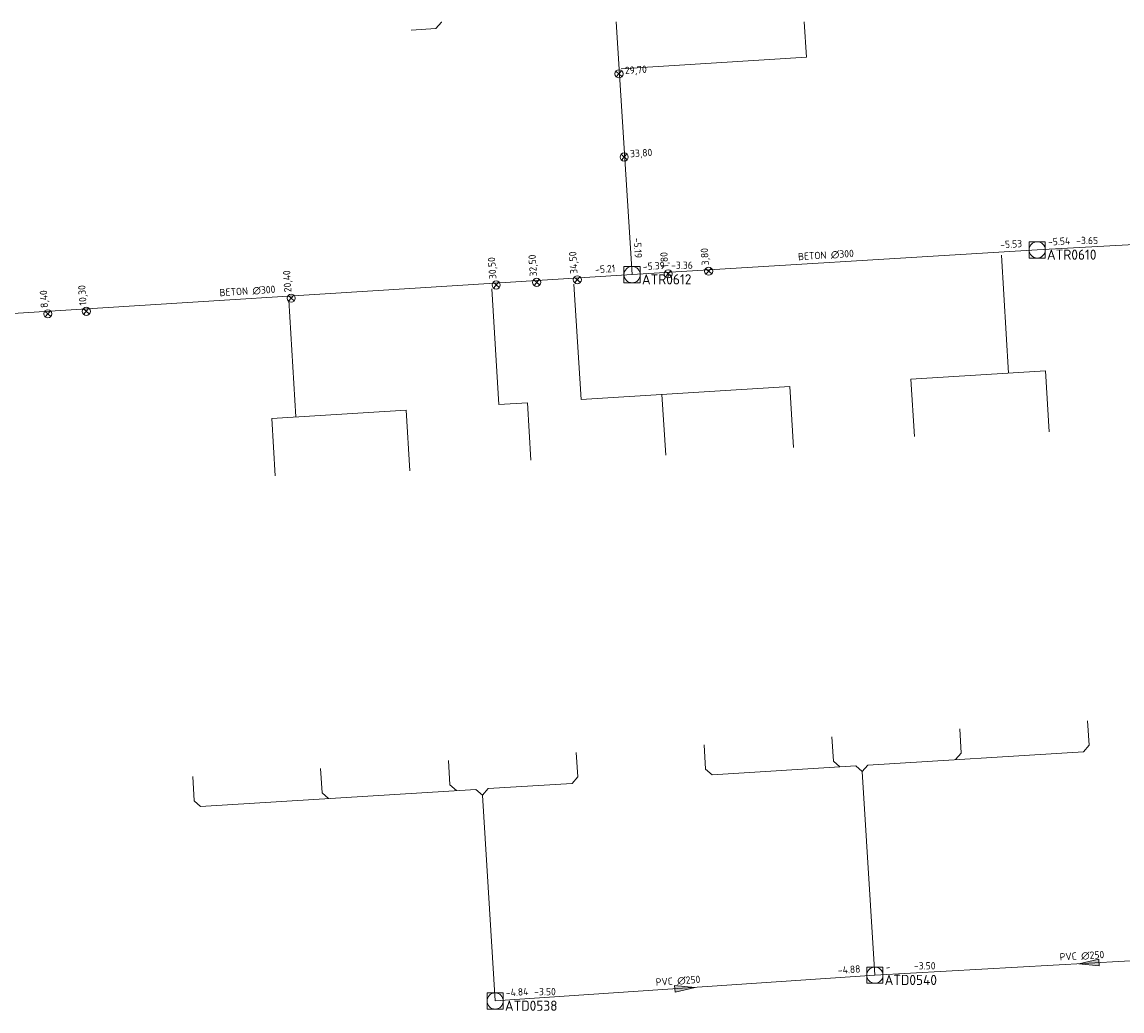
# Model space of a CAD drawing. Header units: metres. Extents: x 162232 to 162755, y 502539 to 502988.
# Tile 17 of 64: x 162331 to 162385, y 502939 to 502988. Entities that reach past the tile are written whole.
import ezdxf

# ---------------------------------------------------------------- set-up
doc = ezdxf.new("R2010")
doc.units = ezdxf.units.M
doc.header["$LTSCALE"] = 0.001
for name, color, linetype, lineweight in [('B-WE-RI-HWA_BOB-T18', 150, 'Continuous', 0), ('B-WE-RI-HWA_HUISAANSLUITING_PVC_125-G', 150, 'Continuous', 13), ('B-WE-RI-HWA_HULPSTUK_INLAAT-S', 150, 'Continuous', 13), ('B-WE-RI-HWA_HULPSTUK_INLAAT-T18', 150, 'Continuous', 0), ('B-WE-RI-HWA_MATERIAAL-T18', 150, 'Continuous', 0), ('B-WE-RI-HWA_PUTDEKSELHOOGTE-T18', 150, 'Continuous', 0), ('B-WE-RI-HWA_PUTNUMMER-T25', 150, 'Continuous', 0), ('B-WE-RI-HWA_RIOOLPUT_INSPECTIEPUT-S', 150, 'Continuous', 13), ('B-WE-RI-HWA_TRANSPORTLEIDING_BETON_300-G', 150, 'Continuous', 13), ('B-WE-RI-VWA_BOB-T18', 20, 'Continuous', 0), ('B-WE-RI-VWA_HUISAANSLUITING_PVC_125-G', 20, 'Continuous', 13), ('B-WE-RI-VWA_HUISAANSLUITING_PVC_160-G', 20, 'Continuous', 13), ('B-WE-RI-VWA_MATERIAAL-T18', 20, 'Continuous', 0), ('B-WE-RI-VWA_PUTDEKSELHOOGTE-T18', 20, 'Continuous', 0), ('B-WE-RI-VWA_PUTNUMMER-T25', 20, 'Continuous', 0), ('B-WE-RI-VWA_RIOOLPUT_INSPECTIEPUT-S', 20, 'Continuous', 13), ('B-WE-RI-VWA_STROOMRICHTING-S', 20, 'Continuous', 13), ('B-WE-RI-VWA_TRANSPORTLEIDING_PVC_250-G', 20, 'Continuous', 13), ('Default', 7, 'Continuous', 0)]:
    doc.layers.add(name, color=color, linetype=linetype, lineweight=lineweight)
doc.styles.add('NLCS-ISO', font='NLCS-ISO.ttf')

# ---------------------------------------------------------------- blocks, each defined once
blk = doc.blocks.new('SRI-STROOMRICHTING-SO')
at = {"layer": 'Default', "linetype": 'Continuous'}
blk.add_hatch(color=256, dxfattribs=at).paths.add_polyline_path([(-0.0025, 0.00083), (-0.0025, -0.00083), (0.0025, 0)])
at = {"flags": 128}
blk.add_lwpolyline([(0.0025, 0), (-0.0025, -0.00083), (-0.0025, 0.00083), (0.0025, 0)], dxfattribs=at)
blk = doc.blocks.new('B-SRI-PUT_VWA-SO')
at = {"flags": 128}
for points in [[(-0.002, 0.002), (0.002, 0.002), (0.002, -0.002), (-0.002, -0.002), (-0.002, 0.002)], [(0.002, -0.002), (0.002, 0.002), (-0.002, 0.002), (-0.002, -0.002), (0.002, -0.002)]]:
    blk.add_lwpolyline(points, dxfattribs=at)
blk.add_circle((0, 0), 0.002)
blk = doc.blocks.new('B-SRI-PUT_HWA-SO')
at = {"flags": 128}
blk.add_lwpolyline([(-0.002, -0.002), (0.002, -0.002), (0.002, 0.002), (-0.002, 0.002), (-0.002, -0.002)], dxfattribs=at)
blk.add_circle((0, 0), 0.002)
blk = doc.blocks.new('SRI-HULP_INLAAT-SO')
for p, q in [((-0.00071, 0.00071), (0.00071, -0.00071)), ((-0.00071, -0.00071), (0.00071, 0.00071))]:
    blk.add_line(p, q)
blk.add_circle((0, 0), 0.001)

msp = doc.modelspace()

# ---------------------------------------------------------------- linework, layer by layer
at = {"layer": 'B-WE-RI-HWA_HUISAANSLUITING_PVC_125-G'}
msp.add_line((162369.332, 502987.602), (162369.44, 502985.863), dxfattribs=at)
at = {"layer": 'B-WE-RI-HWA_HUISAANSLUITING_PVC_125-G', "flags": 128}
for points in [[(162369.44, 502985.863), (162360.328, 502985.299)], [(162379.387, 502970.323), (162379.03, 502976.124)], [(162354.316, 502968.78), (162353.965, 502974.474)], [(162358.358, 502969.029), (162358.009, 502974.703)], [(162344.335, 502968.165), (162343.981, 502973.909)], [(162374.583, 502970.028), (162381.2, 502970.435)], [(162381.2, 502970.435), (162381.384, 502967.44)], [(162374.583, 502970.028), (162374.757, 502967.205)], [(162358.358, 502969.029), (162368.623, 502969.661)], [(162368.623, 502969.661), (162368.807, 502966.666)], [(162354.316, 502968.78), (162355.718, 502968.866)], [(162355.718, 502968.866), (162355.892, 502966.044)], [(162362.335, 502969.274), (162362.519, 502966.279)], [(162343.142, 502968.092), (162349.759, 502968.499)], [(162349.759, 502968.499), (162349.943, 502965.505)], [(162343.142, 502968.092), (162343.316, 502965.27)]]:
    msp.add_lwpolyline(points, dxfattribs=at)
at = {"layer": 'B-WE-RI-HWA_TRANSPORTLEIDING_BETON_300-G'}
msp.add_line((162360.083, 502987.602), (162360.869, 502975.17), dxfattribs=at)
at = {"layer": 'B-WE-RI-HWA_TRANSPORTLEIDING_BETON_300-G', "flags": 128}
for points in [[(162380.792, 502976.387), (162410, 502978)], [(162360.869, 502975.17), (162380.792, 502976.387)], [(162323.891, 502972.847), (162360.869, 502975.17)]]:
    msp.add_lwpolyline(points, dxfattribs=at)
at = {"layer": 'B-WE-RI-VWA_HUISAANSLUITING_PVC_125-G'}
msp.add_line((162351.486, 502987.602), (162351.486, 502987.598), dxfattribs=at)
at = {"layer": 'B-WE-RI-VWA_HUISAANSLUITING_PVC_125-G', "flags": 128}
for points in [[(162351.206, 502987.28), (162350.008, 502987.205)], [(162351.486, 502987.598), (162351.206, 502987.28)], [(162383.345, 502952.008), (162383.27, 502953.206)], [(162377.057, 502951.618), (162376.982, 502952.815)], [(162370.769, 502951.227), (162370.694, 502952.425)], [(162358.193, 502950.446), (162358.118, 502951.644)], [(162364.481, 502950.837), (162364.406, 502952.034)], [(162372.467, 502951.032), (162383.064, 502951.69)], [(162376.776, 502951.3), (162377.057, 502951.618)], [(162383.064, 502951.69), (162383.345, 502952.008)], [(162351.905, 502950.056), (162351.83, 502951.253)], [(162364.799, 502950.556), (162371.868, 502950.995)], [(162371.087, 502950.946), (162370.769, 502951.227)], [(162372.186, 502950.714), (162371.868, 502950.995)], [(162372.186, 502950.714), (162372.467, 502951.032)], [(162339.329, 502949.275), (162339.254, 502950.472)], [(162345.617, 502949.665), (162345.542, 502950.863)], [(162357.912, 502950.128), (162358.193, 502950.446)], [(162364.799, 502950.556), (162364.481, 502950.837)], [(162352.223, 502949.775), (162351.905, 502950.056)], [(162353.784, 502949.872), (162357.912, 502950.128)], [(162339.647, 502948.994), (162353.185, 502949.835)], [(162345.935, 502949.384), (162345.617, 502949.665)], [(162353.503, 502949.554), (162353.185, 502949.835)], [(162353.503, 502949.554), (162353.784, 502949.872)], [(162339.647, 502948.994), (162339.329, 502949.275)]]:
    msp.add_lwpolyline(points, dxfattribs=at)
at = {"layer": 'B-WE-RI-VWA_HUISAANSLUITING_PVC_160-G', "flags": 128}
for points in [[(162372.186, 502950.714), (162372.808, 502940.693)], [(162353.503, 502949.554), (162354.132, 502939.423)]]:
    msp.add_lwpolyline(points, dxfattribs=at)
at = {"layer": 'B-WE-RI-VWA_TRANSPORTLEIDING_PVC_250-G', "flags": 128}
for points in [[(162393.858, 502941.877), (162372.808, 502940.693)], [(162372.808, 502940.693), (162354.132, 502939.423)]]:
    msp.add_lwpolyline(points, dxfattribs=at)

# ---------------------------------------------------------------- block references
at = {"layer": 'B-WE-RI-HWA_HULPSTUK_INLAAT-S', "linetype": 'Continuous', "lineweight": 0, "xscale": 200, "yscale": 200}
for p, rotation in [((162360.22, 502985.049), 273.571830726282), ((162360.476, 502980.957), 273.571830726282), ((162362.638, 502975.206), 3.722568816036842), ((162364.634, 502975.336), 3.722568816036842), ((162354.18, 502974.66), 3.684489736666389), ((162356.176, 502974.789), 3.684489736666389), ((162358.172, 502974.917), 3.684489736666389), ((162344.101, 502974.011), 3.684489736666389), ((162332.126, 502973.24), 3.684489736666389), ((162334.022, 502973.362), 3.684489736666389)]:
    msp.add_blockref('SRI-HULP_INLAAT-SO', p, dxfattribs=dict(at, rotation=rotation))
at = {"layer": 'B-WE-RI-HWA_RIOOLPUT_INSPECTIEPUT-S', "linetype": 'Continuous', "lineweight": 0, "xscale": 200, "yscale": 200}
for p in [(162380.792, 502976.387), (162360.869, 502975.17)]:
    msp.add_blockref('B-SRI-PUT_HWA-SO', p, dxfattribs=at)
at = {"layer": 'B-WE-RI-VWA_RIOOLPUT_INSPECTIEPUT-S', "linetype": 'Continuous', "lineweight": 0, "xscale": 200, "yscale": 200}
for p in [(162372.808, 502940.693), (162354.132, 502939.423)]:
    msp.add_blockref('B-SRI-PUT_VWA-SO', p, dxfattribs=at)
at = {"layer": 'B-WE-RI-VWA_STROOMRICHTING-S', "linetype": 'Continuous', "lineweight": 0, "xscale": 200, "yscale": 200}
for p, rotation in [((162383.333, 502941.285), 183.2193253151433), ((162363.47, 502940.058), 3.890222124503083)]:
    msp.add_blockref('SRI-STROOMRICHTING-SO', p, dxfattribs=dict(at, rotation=rotation))

# ---------------------------------------------------------------- texts
at = {"layer": 'B-WE-RI-HWA_BOB-T18', "linetype": 'Continuous', "lineweight": 0, "char_height": 0.36, "attachment_point": 7, "line_spacing_factor": 0.8, "style": 'NLCS-ISO'}
for s, insert, rotation in [('{\\C256;-5.19}', (162360.936, 502976.978), 273.6181), ('{\\C256;-5.54}', (162381.331, 502976.598), 3.1609), ('{\\C256;-5.53}', (162378.984, 502976.458), 3.4956), ('{\\C256;-5.21}', (162359.061, 502975.238), 3.5947), ('{\\C256;-5.39}', (162361.407, 502975.384), 3.4956)]:
    msp.add_mtext(s, dxfattribs=dict(at, insert=insert, rotation=rotation))
at = {"layer": 'B-WE-RI-HWA_HULPSTUK_INLAAT-T18', "linetype": 'Continuous', "lineweight": 0, "char_height": 0.36, "attachment_point": 7, "line_spacing_factor": 0.8, "style": 'NLCS-ISO'}
for s, insert, rotation in [('{\\C256;29,70}', (162360.527, 502984.949), 3.5718), ('{\\C256;33,80}', (162360.783, 502980.857), 3.5718), ('{\\C256;34,50}', (162358.271, 502975.224), 93.6845), ('{\\C256;1,80}', (162362.737, 502975.513), 93.7226), ('{\\C256;3,80}', (162364.733, 502975.643), 93.7226), ('{\\C256;30,50}', (162354.279, 502974.967), 93.6845), ('{\\C256;32,50}', (162356.275, 502975.096), 93.6845), ('{\\C256;20,40}', (162344.2, 502974.318), 93.6845), ('{\\C256;10,30}', (162334.121, 502973.669), 93.6845), ('{\\C256;8,40}', (162332.225, 502973.547), 93.6845)]:
    msp.add_mtext(s, dxfattribs=dict(at, insert=insert, rotation=rotation))
at = {"layer": 'B-WE-RI-HWA_MATERIAAL-T18', "linetype": 'Continuous', "lineweight": 0, "char_height": 0.36, "attachment_point": 8, "line_spacing_factor": 0.8, "style": 'NLCS-ISO'}
for insert, rotation in [((162370.412, 502975.934), 3.4956), ((162341.961, 502974.164), 3.5947)]:
    msp.add_mtext('{\\C256;BETON ∅300}', dxfattribs=dict(at, insert=insert, rotation=rotation))
at = {"layer": 'B-WE-RI-HWA_PUTDEKSELHOOGTE-T18', "linetype": 'Continuous', "lineweight": 0, "char_height": 0.36, "attachment_point": 7, "line_spacing_factor": 0.8, "style": 'NLCS-ISO'}
for s, insert in [('{\\C256;-3.65}', (162382.712, 502976.668)), ('{\\C256;-3.36}', (162362.789, 502975.451))]:
    msp.add_mtext(s, dxfattribs=dict(at, insert=insert))
at = {"layer": 'B-WE-RI-HWA_PUTNUMMER-T25', "linetype": 'Continuous', "lineweight": 0, "char_height": 0.5, "attachment_point": 7, "line_spacing_factor": 0.8, "style": 'NLCS-ISO'}
for s, insert in [('{\\C256;ATR0610}', (162381.272, 502975.902)), ('{\\C256;ATR0612}', (162361.349, 502974.685))]:
    msp.add_mtext(s, dxfattribs=dict(at, insert=insert))
at = {"layer": 'B-WE-RI-VWA_BOB-T18', "linetype": 'Continuous', "lineweight": 0, "char_height": 0.36, "attachment_point": 7, "line_spacing_factor": 0.8, "style": 'NLCS-ISO'}
for s, insert, rotation in [('{\\C256;-4.88}', (162371, 502940.752), 3.8902), ('{\\C256;-}', (162373.347, 502940.905), 3.2193), ('{\\C256;-4.84}', (162354.668, 502939.641), 3.8902)]:
    msp.add_mtext(s, dxfattribs=dict(at, insert=insert, rotation=rotation))
at = {"layer": 'B-WE-RI-VWA_MATERIAAL-T18', "linetype": 'Continuous', "lineweight": 0, "char_height": 0.36, "attachment_point": 8, "line_spacing_factor": 0.8, "style": 'NLCS-ISO'}
for insert, rotation in [((162383.005, 502941.448), 3.2193), ((162363.14, 502940.217), 3.8902)]:
    msp.add_mtext('{\\C256;PVC ∅250}', dxfattribs=dict(at, insert=insert, rotation=rotation))
at = {"layer": 'B-WE-RI-VWA_PUTDEKSELHOOGTE-T18', "linetype": 'Continuous', "lineweight": 0, "char_height": 0.36, "attachment_point": 7, "line_spacing_factor": 0.8, "style": 'NLCS-ISO'}
for insert in [(162374.728, 502940.974), (162356.052, 502939.704)]:
    msp.add_mtext('{\\C256;-3.50}', dxfattribs=dict(at, insert=insert))
at = {"layer": 'B-WE-RI-VWA_PUTNUMMER-T25', "linetype": 'Continuous', "lineweight": 0, "char_height": 0.5, "attachment_point": 7, "line_spacing_factor": 0.8, "style": 'NLCS-ISO'}
for s, insert in [('{\\C256;ATD0540}', (162373.288, 502940.208)), ('{\\C256;ATD0538}', (162354.612, 502938.938))]:
    msp.add_mtext(s, dxfattribs=dict(at, insert=insert))

doc.saveas('drawing.dxf')
